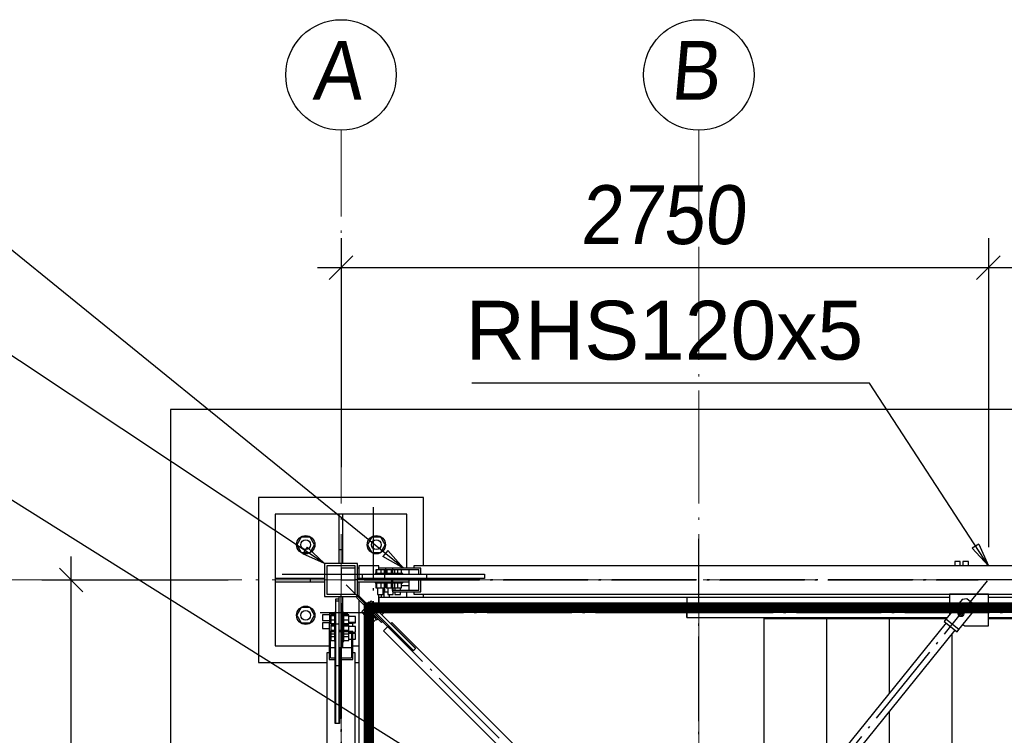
# Paper-space layout 'A0 Advance Steel' of a CAD drawing. Header units: millimetres. Extents: x 228 to 822, y 214 to 634.
# Tile 11 of 76: x 284 to 326, y 447 to 477. Entities that reach past the tile are written whole.
import ezdxf

# ---------------------------------------------------------------- set-up
doc = ezdxf.new("R2010")
doc.units = ezdxf.units.MM
doc.linetypes.add('1 1', pattern=[2, 1, -1])
doc.linetypes.add('ACAD_ISO04W100', pattern=[30, 24, -3, 0, -3])
doc.layers.get('0').update_dxf_attribs({"linetype": 'CONTINUOUS'})
for name, color, linetype in [('AS_Belki', 145, 'CONTINUOUS'), ('AS_Blachy', 30, 'CONTINUOUS'), ('AS_DIM_ON', 7, 'CONTINUOUS'), ('AS_Kotwy', 9, 'CONTINUOUS'), ('AS_Kraty', 9, 'CONTINUOUS'), ('AS_Schody', 253, 'CONTINUOUS'), ('AS_Sruby', 9, 'CONTINUOUS'), ('AS_Stopy fundamentowe', 252, 'CONTINUOUS')]:
    doc.layers.add(name, color=color, linetype=linetype)
doc.styles.add('Arial', font='arial.ttf')
doc.styles.add('ARIAL_1', font='arial.ttf', dxfattribs={"width": 0.9, "oblique": 5})

# ---------------------------------------------------------------- blocks, each defined once
blk = doc.blocks.new('324ewdsczxzxcz')
at = {"linetype": 'ACAD_ISO04W100', "lineweight": 5, "ltscale": 0.2}
for p, q in [((303.229, 244.968, -5394.472), (303.229, 340.131, -5394.472)), ((318.429, 244.968), (318.429, 340.131)), ((378.311, 321.018, -2695.986), (283.147, 321.018, -2695.986))]:
    blk.add_line(p, q, dxfattribs=at)
for centre in [(303.229, 342.478, -5394.472), (318.429, 342.478)]:
    blk.add_circle(centre, 2.347)
at = {"char_height": 2.5, "attachment_point": 1, "style": 'ARIAL_1'}
for s, insert in [('A', (302.007, 343.922, -5394.472)), ('B', (317.207, 343.922))]:
    blk.add_mtext_dynamic_manual_height_columns(s, width=4.31573, gutter_width=12.5, heights=[0], dxfattribs=dict(at, insert=insert))

psp = doc.layouts.new('A0 Advance Steel')

# ---------------------------------------------------------------- linework, layer by layer
at = {"color": 0, "linetype": 'ByBlock', "lineweight": -2}
for p, q in [((325.031, 455.188), (324.751, 455.007)), ((325.031, 455.188), (325.436, 454.259)), ((296.495, 455.051), (296.311, 454.773)), ((297.236, 454.359), (296.311, 454.773)), ((296.495, 455.051), (297.236, 454.359)), ((299.922, 454.919, -5394.472), (299.712, 454.66, -5394.472)), ((300.593, 454.159, -5394.472), (299.712, 454.66, -5394.472)), ((299.922, 454.919, -5394.472), (300.593, 454.159, -5394.472)), ((325.436, 454.259), (324.751, 455.007))]:
    psp.add_line(p, q, dxfattribs=at)
at = {"color": 7}
for points in [[(300.593, 454.159), (275.596, 474.447), (258.707, 474.447)], [(297.236, 454.359), (275.651, 468.692), (256.819, 468.692)], [(325.436, 454.259), (320.39, 462.022), (303.5, 462.022)], [(312.436, 439.159), (276.713, 461.578), (257.881, 461.578)]]:
    psp.add_lwpolyline(points, dxfattribs=at)
at = {"linetype": '1 1', "transparency": 33554559, "const_width": 0.45, "elevation": 7676.674}
psp.add_lwpolyline([(332.507, 399.833), (351.761, 399.833), (351.761, 452.484), (299.119, 452.484), (299.119, 416.477)], dxfattribs=at)
at = {"layer": 'AS_Belki', "linetype": 'Continuous', "ltscale": 0.15}
for p, q in [((298.636, 454.359), (297.236, 454.359)), ((297.236, 454.359), (297.236, 452.959)), ((298.536, 454.259), (297.336, 454.259)), ((297.336, 454.259), (297.336, 453.059)), ((298.536, 453.059), (298.536, 454.259)), ((298.636, 452.959), (298.636, 454.359)), ((349.836, 454.259), (301.036, 454.259)), ((301.036, 454.259), (301.036, 454.159)), ((298.536, 454.159), (297.936, 454.159)), ((297.936, 454.159), (297.936, 453.659)), ((298.694, 454.159), (298.636, 454.159)), ((299.844, 454.159), (299.544, 454.159)), ((299.844, 453.939), (299.844, 454.159)), ((300.119, 454.159), (299.844, 454.159)), ((301.321, 454.159), (300.119, 454.159)), ((300.119, 454.159), (300.119, 453.909)), ((300.119, 453.909), (300.125, 453.909)), ((300.125, 454.099), (301.245, 454.099)), ((300.125, 453.909), (300.125, 454.099)), ((300.815, 454.099), (300.815, 453.909)), ((300.815, 453.909), (301.245, 453.909)), ((301.245, 453.909), (301.245, 454.099)), ((301.245, 453.909), (301.321, 453.909)), ((301.321, 453.909), (301.321, 454.159)), ((301.321, 453.909), (304.036, 453.909)), ((304.036, 453.909), (304.036, 453.899)), ((297.936, 453.659), (298.536, 453.659)), ((299.853, 453.409), (299.807, 453.409)), ((300.125, 453.729), (300.119, 453.729)), ((300.119, 453.729), (300.119, 453.159)), ((300.125, 453.219), (300.125, 453.729)), ((300.815, 453.409), (300.507, 453.409)), ((301.245, 453.729), (300.815, 453.729)), ((300.815, 453.729), (300.815, 453.219)), ((301.321, 453.729), (301.245, 453.729)), ((301.245, 453.219), (301.245, 453.729)), ((301.321, 453.159), (301.321, 453.729)), ((304.036, 453.729), (301.321, 453.729)), ((304.036, 453.739), (304.036, 453.729)), ((297.336, 453.059), (298.536, 453.059)), ((299.781, 453.324), (299.781, 453.159)), ((299.781, 453.159), (299.918, 453.159)), ((300.119, 453.159), (301.321, 453.159)), ((301.245, 453.219), (300.125, 453.219)), ((301.036, 453.159), (301.036, 453.059)), ((301.036, 453.059), (349.836, 453.059)), ((297.236, 452.959), (298.636, 452.959)), ((297.506, 451.814), (297.436, 451.814)), ((297.436, 451.814), (297.436, 451.476)), ((298.436, 451.814), (298.271, 451.814)), ((298.436, 451.678), (298.436, 451.814)), ((300.093, 451.856), (300.05, 451.814)), ((300.05, 451.814), (301.111, 450.753)), ((311.333, 440.616), (300.093, 451.856)), ((323.638, 451.834), (314.703, 440.793)), ((297.686, 451.476), (297.436, 451.476)), ((297.436, 451.476), (297.436, 450.274)), ((297.496, 451.47), (297.686, 451.47)), ((297.496, 450.351), (297.496, 451.47)), ((297.686, 451.47), (297.686, 451.476)), ((298.436, 451.476), (297.866, 451.476)), ((297.866, 451.476), (297.866, 451.47)), ((297.866, 451.47), (298.376, 451.47)), ((298.376, 451.47), (298.376, 450.351)), ((298.436, 450.274), (298.436, 451.476)), ((299.951, 451.715), (299.739, 451.502)), ((299.739, 451.502), (310.979, 440.262)), ((301.012, 450.654), (299.951, 451.715)), ((315.092, 440.479), (324.026, 451.52)), ((297.686, 450.78), (297.686, 451.039)), ((297.436, 450.559), (297.336, 450.559)), ((297.336, 450.559), (297.336, 401.759)), ((297.686, 450.78), (297.496, 450.78)), ((297.686, 450.351), (297.686, 450.78)), ((298.376, 450.78), (297.866, 450.78)), ((297.866, 450.78), (297.866, 450.351)), ((298.536, 450.559), (298.436, 450.559)), ((298.536, 401.759), (298.536, 450.559)), ((301.019, 450.661), (301.012, 450.654)), ((301.111, 450.753), (301.104, 450.746)), ((297.436, 450.274), (297.686, 450.274)), ((297.496, 450.351), (297.686, 450.351)), ((297.696, 450.357), (297.686, 450.357)), ((297.686, 450.274), (297.686, 450.351)), ((297.686, 447.559), (297.686, 450.274)), ((297.866, 450.357), (297.856, 450.357)), ((297.866, 450.351), (298.376, 450.351)), ((297.866, 450.351), (297.866, 450.274)), ((297.866, 450.274), (298.436, 450.274)), ((297.866, 450.274), (297.866, 447.559)), ((297.696, 447.559), (297.686, 447.559)), ((297.866, 447.559), (297.856, 447.559))]:
    psp.add_line(p, q, dxfattribs=at)
at = {"layer": 'AS_Belki', "color": 10, "linetype": 'ACAD_ISO04W100', "ltscale": 0.15}
for points in [[(313.136, 435.959), (313.136, 438.459), (313.136, 452.909), (313.136, 455.409)], [(295.436, 453.909), (297.936, 453.909), (299.844, 453.909), (302.344, 453.909)], [(297.936, 453.659), (297.936, 453.659), (297.936, 453.659), (297.936, 453.659)], [(312.924, 438.671), (311.156, 440.439), (299.916, 451.679), (298.148, 453.447)], [(352.336, 453.659), (349.836, 453.659), (301.036, 453.659), (298.536, 453.659)], [(298.925, 453.659), (300.469, 453.659), (300.685, 453.659), (302.23, 453.659)], [(299.004, 453.659), (300.219, 453.659), (323.785, 453.659), (324.999, 453.659)], [(313.325, 438.692), (314.897, 440.636), (323.832, 451.677), (325.405, 453.62)], [(351.868, 453.659), (350.654, 453.659), (327.087, 453.659), (325.873, 453.659)], [(297.936, 399.259), (297.936, 401.759), (297.936, 450.559), (297.936, 453.059)], [(297.936, 452.671), (297.936, 451.126), (297.936, 450.91), (297.936, 449.366)], [(297.936, 452.591), (297.936, 451.377), (297.936, 427.81), (297.936, 426.596)]]:
    psp.add_lwpolyline(points, dxfattribs=at)
at = {"layer": 'AS_Blachy', "linetype": 'Continuous', "ltscale": 0.15}
for p, q in [((297.856, 456.459), (295.136, 456.459)), ((295.136, 456.459), (295.136, 453.739)), ((298.016, 456.459), (297.856, 456.459)), ((297.856, 454.959), (297.856, 456.459)), ((298.016, 454.959), (298.016, 456.459)), ((300.736, 456.459), (298.016, 456.459)), ((300.736, 454.159), (300.736, 456.459)), ((297.856, 454.959), (298.016, 454.959)), ((297.856, 454.359), (297.856, 454.959)), ((298.016, 454.359), (298.016, 454.959)), ((299.795, 453.899), (298.838, 453.899)), ((298.838, 453.899), (298.838, 453.739)), ((301.575, 453.899), (299.795, 453.899)), ((299.795, 453.739), (299.795, 453.899)), ((304.036, 453.899), (301.575, 453.899)), ((301.575, 453.739), (301.575, 453.899)), ((304.036, 453.899), (304.036, 453.739)), ((295.136, 453.739), (296.636, 453.739)), ((295.136, 453.739), (295.136, 453.579)), ((295.136, 453.579), (296.636, 453.579)), ((295.136, 453.579), (295.136, 450.859)), ((296.636, 453.739), (297.236, 453.739)), ((296.636, 453.579), (296.636, 453.739)), ((296.636, 453.579), (297.236, 453.579)), ((298.636, 453.739), (299.717, 453.739)), ((298.636, 453.579), (300.083, 453.579)), ((299.717, 453.739), (299.795, 453.739)), ((299.795, 453.739), (301.575, 453.739)), ((299.807, 453.419), (299.853, 453.419)), ((300.083, 453.739), (300.083, 453.579)), ((300.083, 453.579), (300.119, 453.579)), ((300.125, 453.579), (300.815, 453.579)), ((300.507, 453.419), (300.815, 453.419)), ((300.736, 453.409), (300.736, 453.419)), ((300.936, 453.729), (300.936, 453.739)), ((301.575, 453.739), (304.036, 453.739)), ((298.679, 453.002), (298.594, 452.917)), ((298.679, 453.002), (299.74, 451.94)), ((300.736, 452.909), (300.736, 453.159)), ((325.436, 453.058), (323.786, 453.058)), ((323.786, 453.058), (323.786, 452.208)), ((325.436, 451.708), (325.436, 453.058)), ((297.856, 452.838), (297.696, 452.838)), ((297.696, 452.838), (297.696, 452.758)), ((297.856, 452.758), (297.696, 452.758)), ((297.696, 452.758), (297.696, 451.8)), ((297.856, 451.878), (297.856, 452.959)), ((298.016, 451.512), (298.016, 452.959)), ((298.594, 452.917), (299.655, 451.855)), ((299.124, 452.726), (299.039, 452.641)), ((299.23, 452.62), (299.124, 452.726)), ((299.23, 452.62), (299.145, 452.535)), ((299.265, 452.584), (299.23, 452.62)), ((301.104, 450.746), (299.265, 452.584)), ((324.315, 452.83), (323.635, 451.99)), ((324.526, 452.852), (324.315, 452.83)), ((324.837, 452.601), (324.526, 452.852)), ((324.859, 452.39), (324.837, 452.601)), ((323.786, 452.208), (323.802, 452.196)), ((324.18, 451.55), (324.859, 452.39)), ((297.696, 451.8), (297.856, 451.8)), ((297.696, 451.8), (297.696, 450.02)), ((297.856, 451.8), (297.856, 451.878)), ((297.856, 451.574), (297.856, 451.8)), ((299.655, 451.855), (299.74, 451.94)), ((299.74, 451.94), (301.019, 450.661)), ((315.897, 452.059), (315.897, 452.029)), ((315.897, 452.029), (317.822, 452.029)), ((317.847, 452.029), (318.447, 452.029)), ((318.497, 452.029), (318.558, 452.029)), ((318.558, 452.059), (318.558, 452.029)), ((318.558, 452.029), (320.483, 452.029)), ((320.508, 452.029), (320.908, 452.029)), ((320.958, 452.029), (321.219, 452.029)), ((321.219, 452.059), (321.219, 452.029)), ((321.219, 452.029), (322.119, 452.029)), ((322.169, 452.029), (323.144, 452.029)), ((323.169, 452.029), (323.667, 452.029)), ((323.635, 451.99), (323.56, 451.897)), ((323.56, 451.897), (324.104, 451.457)), ((324.18, 451.55), (323.635, 451.99)), ((324.357, 451.769), (324.436, 451.708)), ((325.436, 452.029), (325.804, 452.029)), ((325.879, 452.029), (326.54, 452.029)), ((297.856, 450.02), (297.856, 451.574)), ((298.016, 451.512), (297.856, 451.512)), ((298.016, 451.476), (298.016, 451.512)), ((298.016, 450.78), (298.016, 451.47)), ((324.104, 451.457), (324.18, 451.55)), ((324.436, 451.708), (325.436, 451.708)), ((295.136, 450.859), (297.436, 450.859)), ((297.686, 450.859), (297.696, 450.859)), ((297.856, 450.659), (297.866, 450.659)), ((298.436, 450.859), (298.694, 450.859)), ((301.104, 450.746), (301.019, 450.661)), ((297.696, 450.02), (297.696, 447.559)), ((297.696, 450.02), (297.856, 450.02)), ((297.856, 447.559), (297.856, 450.02)), ((297.856, 447.559), (297.696, 447.559))]:
    psp.add_line(p, q, dxfattribs=at)
at = {"layer": 'AS_DIM_ON', "color": 8}
for p, q in [((297.936, 468.181), (297.936, 458.459)), ((325.436, 468.181), (325.436, 455.058)), ((296.936, 466.931), (325.436, 466.931)), ((325.436, 466.931), (353.936, 466.931)), ((286.472, 426.159), (286.472, 454.659)), ((285.222, 453.659), (293.136, 453.659))]:
    psp.add_line(p, q, dxfattribs=at)
at = {"layer": 'AS_DIM_ON', "color": 8, "linetype": 'ByBlock', "lineweight": -2}
for p, q in [((298.436, 467.431), (297.436, 466.431)), ((324.936, 466.431), (325.936, 467.431)), ((325.936, 467.431), (324.936, 466.431)), ((286.972, 453.159), (285.972, 454.159))]:
    psp.add_line(p, q, dxfattribs=at)
at = {"layer": 'AS_Kotwy', "linetype": 'Continuous', "ltscale": 0.15}
for p, q in [((296.248, 455.484), (296.061, 455.159)), ((296.624, 455.484), (296.248, 455.484)), ((296.812, 455.159), (296.624, 455.484)), ((299.248, 455.484), (299.061, 455.159)), ((299.624, 455.484), (299.248, 455.484)), ((299.812, 455.159), (299.624, 455.484)), ((296.061, 455.159), (296.248, 454.834)), ((296.624, 454.834), (296.812, 455.159)), ((299.061, 455.159), (299.248, 454.834)), ((299.624, 454.834), (299.812, 455.159)), ((296.248, 454.834), (296.624, 454.834)), ((299.248, 454.834), (299.624, 454.834)), ((296.248, 452.484), (296.061, 452.159)), ((296.061, 452.159), (296.248, 451.834)), ((296.624, 452.484), (296.248, 452.484)), ((296.812, 452.159), (296.624, 452.484)), ((296.624, 451.834), (296.812, 452.159)), ((299.546, 452.484), (299.544, 452.484)), ((296.248, 451.834), (296.624, 451.834))]:
    psp.add_line(p, q, dxfattribs=at)
for centre, radius in [((296.436, 455.159), 0.39), ((299.436, 455.159), 0.39), ((296.436, 455.159), 0.21), ((299.436, 455.159), 0.21), ((296.436, 452.159), 0.39), ((296.436, 452.159), 0.21)]:
    psp.add_circle(centre, radius, dxfattribs=at)
psp.add_arc((299.436, 452.159), 0.39, 73.5362, 73.8825, dxfattribs=at)
at = {"layer": 'AS_Kraty', "linetype": 'Continuous', "ltscale": 0.15}
for p, q in [((299.136, 452.332), (299.136, 451.974)), ((312.628, 452.459), (299.391, 452.459)), ((312.628, 452.44), (312.628, 452.459)), ((312.628, 452.09), (312.628, 452.44)), ((299.136, 451.971), (299.136, 439.959)), ((312.628, 452.059), (312.628, 452.09)), ((312.628, 452.059), (313.236, 452.059)), ((315.897, 452.029), (315.897, 442.268)), ((317.822, 452.029), (317.847, 452.029)), ((318.447, 452.029), (318.497, 452.029)), ((318.558, 452.029), (318.558, 445.556)), ((320.483, 452.029), (320.508, 452.029)), ((320.908, 452.029), (320.958, 452.029)), ((321.219, 452.029), (321.219, 448.845)), ((322.119, 452.029), (322.169, 452.029)), ((323.144, 452.029), (323.169, 452.029)), ((325.804, 452.029), (325.879, 452.029)), ((323.879, 451.338), (323.879, 440.089)), ((321.219, 448.05), (321.219, 440.089))]:
    psp.add_line(p, q, dxfattribs=at)
at = {"layer": 'AS_Schody', "linetype": 'Continuous', "ltscale": 0.15}
for p, q in [((299.544, 454.259), (298.694, 454.259)), ((298.694, 454.259), (298.694, 453.739)), ((299.544, 454.089), (299.544, 454.259)), ((298.694, 453.579), (298.694, 452.986)), ((299.544, 452.459), (299.544, 453.039)), ((298.694, 452.817), (298.694, 439.959)), ((312.628, 452.909), (299.546, 452.909)), ((299.546, 452.909), (299.546, 452.459)), ((323.786, 452.909), (312.628, 452.909)), ((312.628, 452.909), (312.628, 452.059)), ((339.236, 452.909), (325.436, 452.909)), ((313.236, 452.059), (323.691, 452.059)), ((325.436, 452.059), (339.236, 452.059))]:
    psp.add_line(p, q, dxfattribs=at)
at = {"layer": 'AS_Schody', "color": 10, "linetype": 'ACAD_ISO04W100', "ltscale": 0.15}
for points in [[(299.321, 437.459), (299.321, 439.959), (299.321, 454.259), (299.321, 456.759)], [(297.046, 452.282), (299.546, 452.282), (313.346, 452.282), (315.846, 452.282)], [(310.598, 452.282), (312.687, 452.282), (339.895, 452.282), (341.984, 452.282)]]:
    psp.add_lwpolyline(points, dxfattribs=at)
at = {"layer": 'AS_Sruby', "linetype": 'Continuous', "ltscale": 0.15}
for p, q in [((324.02, 454.439), (324.006, 454.439)), ((324.006, 454.439), (324.006, 454.259)), ((324.05, 454.439), (324.02, 454.439)), ((324.092, 454.439), (324.05, 454.439)), ((324.139, 454.439), (324.092, 454.439)), ((324.183, 454.439), (324.139, 454.439)), ((324.219, 454.439), (324.183, 454.439)), ((324.24, 454.439), (324.219, 454.439)), ((324.244, 454.439), (324.24, 454.439)), ((324.244, 454.259), (324.244, 454.439)), ((324.36, 454.439), (324.346, 454.439)), ((324.346, 454.439), (324.346, 454.259)), ((324.39, 454.439), (324.36, 454.439)), ((324.432, 454.439), (324.39, 454.439)), ((324.479, 454.439), (324.432, 454.439)), ((324.523, 454.439), (324.479, 454.439)), ((324.559, 454.439), (324.523, 454.439)), ((324.58, 454.439), (324.559, 454.439)), ((324.584, 454.439), (324.58, 454.439)), ((324.584, 454.259), (324.584, 454.439)), ((299.392, 453.939), (299.385, 453.939)), ((299.385, 453.939), (299.385, 453.899)), ((299.408, 453.939), (299.392, 453.939)), ((299.431, 453.939), (299.408, 453.939)), ((299.447, 454.089), (299.419, 454.089)), ((299.419, 454.089), (299.419, 453.939)), ((299.461, 453.939), (299.431, 453.939)), ((299.633, 454.089), (299.447, 454.089)), ((299.447, 454.089), (299.447, 453.939)), ((299.496, 453.939), (299.461, 453.939)), ((299.536, 453.939), (299.496, 453.939)), ((299.578, 453.939), (299.536, 453.939)), ((299.621, 453.939), (299.578, 453.939)), ((299.664, 453.939), (299.621, 453.939)), ((299.79, 454.089), (299.633, 454.089)), ((299.633, 454.089), (299.633, 453.939)), ((299.704, 453.939), (299.664, 453.939)), ((299.74, 453.939), (299.704, 453.939)), ((299.771, 453.939), (299.74, 453.939)), ((299.796, 453.939), (299.771, 453.939)), ((299.809, 454.089), (299.79, 454.089)), ((299.79, 453.939), (299.79, 454.089)), ((299.813, 453.939), (299.796, 453.939)), ((299.809, 453.939), (299.809, 454.089)), ((299.817, 453.939), (299.813, 453.939)), ((299.825, 453.939), (299.817, 453.939)), ((299.817, 453.939), (299.817, 453.899)), ((299.841, 453.939), (299.825, 453.939)), ((299.864, 453.939), (299.841, 453.939)), ((299.88, 454.089), (299.851, 454.089)), ((299.851, 454.089), (299.851, 453.939)), ((299.894, 453.939), (299.864, 453.939)), ((300.065, 454.089), (299.88, 454.089)), ((299.88, 454.089), (299.88, 453.939)), ((299.929, 453.939), (299.894, 453.939)), ((299.968, 453.939), (299.929, 453.939)), ((300.01, 453.939), (299.968, 453.939)), ((300.054, 453.939), (300.01, 453.939)), ((300.096, 453.939), (300.054, 453.939)), ((300.119, 454.089), (300.065, 454.089)), ((300.065, 454.089), (300.065, 453.939)), ((300.12, 453.939), (300.096, 453.939)), ((300.222, 454.089), (300.125, 454.089)), ((300.136, 453.939), (300.126, 453.939)), ((300.173, 453.939), (300.136, 453.939)), ((300.204, 453.939), (300.173, 453.939)), ((300.228, 453.939), (300.204, 453.939)), ((300.336, 454.089), (300.222, 454.089)), ((300.222, 453.939), (300.222, 454.089)), ((300.246, 453.939), (300.228, 453.939)), ((300.255, 453.939), (300.246, 453.939)), ((300.256, 453.939), (300.255, 453.939)), ((300.293, 453.939), (300.256, 453.939)), ((300.256, 453.899), (300.256, 453.939)), ((300.336, 453.939), (300.293, 453.939)), ((300.509, 454.089), (300.336, 454.089)), ((300.336, 454.089), (300.336, 453.939)), ((300.379, 453.939), (300.336, 453.939)), ((300.42, 453.939), (300.379, 453.939)), ((300.458, 453.939), (300.42, 453.939)), ((300.492, 453.939), (300.458, 453.939)), ((300.519, 453.939), (300.492, 453.939)), ((300.509, 453.939), (300.509, 454.089)), ((300.539, 453.939), (300.519, 453.939)), ((300.552, 453.939), (300.539, 453.939)), ((300.556, 453.939), (300.552, 453.939)), ((300.556, 453.899), (300.556, 453.939)), ((299.385, 453.579), (299.385, 453.539)), ((299.385, 453.539), (299.392, 453.539)), ((299.392, 453.539), (299.408, 453.539)), ((299.408, 453.539), (299.431, 453.539)), ((299.421, 453.539), (299.421, 453.324)), ((299.431, 453.539), (299.461, 453.539)), ((299.449, 453.539), (299.449, 453.324)), ((299.461, 453.539), (299.496, 453.539)), ((299.496, 453.539), (299.536, 453.539)), ((299.536, 453.539), (299.578, 453.539)), ((299.578, 453.539), (299.621, 453.539)), ((299.621, 453.539), (299.664, 453.539)), ((299.632, 453.539), (299.632, 453.324)), ((299.664, 453.539), (299.704, 453.539)), ((299.704, 453.539), (299.74, 453.539)), ((299.74, 453.539), (299.771, 453.539)), ((299.771, 453.539), (299.796, 453.539)), ((299.788, 453.324), (299.788, 453.539)), ((299.796, 453.539), (299.813, 453.539)), ((299.807, 453.324), (299.807, 453.539)), ((299.813, 453.539), (299.817, 453.539)), ((299.817, 453.579), (299.817, 453.539)), ((299.817, 453.539), (299.825, 453.539)), ((299.825, 453.539), (299.841, 453.539)), ((299.841, 453.539), (299.864, 453.539)), ((299.853, 453.539), (299.853, 453.324)), ((299.864, 453.539), (299.894, 453.539)), ((299.881, 453.539), (299.881, 453.324)), ((299.894, 453.539), (299.929, 453.539)), ((299.929, 453.539), (299.968, 453.539)), ((299.968, 453.539), (300.01, 453.539)), ((300.01, 453.539), (300.054, 453.539)), ((300.054, 453.539), (300.096, 453.539)), ((300.065, 453.539), (300.065, 453.324)), ((300.096, 453.539), (300.12, 453.539)), ((300.126, 453.539), (300.136, 453.539)), ((300.136, 453.539), (300.173, 453.539)), ((300.173, 453.539), (300.204, 453.539)), ((300.204, 453.539), (300.228, 453.539)), ((300.22, 453.324), (300.22, 453.539)), ((300.228, 453.539), (300.246, 453.539)), ((300.246, 453.539), (300.255, 453.539)), ((300.255, 453.539), (300.256, 453.539)), ((300.256, 453.539), (300.256, 453.579)), ((300.256, 453.539), (300.293, 453.539)), ((300.293, 453.539), (300.336, 453.539)), ((300.336, 453.539), (300.379, 453.539)), ((300.336, 453.539), (300.336, 453.324)), ((300.379, 453.539), (300.42, 453.539)), ((300.42, 453.539), (300.458, 453.539)), ((300.458, 453.539), (300.492, 453.539)), ((300.492, 453.539), (300.519, 453.539)), ((300.507, 453.324), (300.507, 453.539)), ((300.519, 453.539), (300.539, 453.539)), ((300.539, 453.539), (300.552, 453.539)), ((300.552, 453.539), (300.556, 453.539)), ((300.556, 453.539), (300.556, 453.579)), ((299.421, 453.324), (299.449, 453.324)), ((299.449, 453.324), (299.632, 453.324)), ((299.485, 453.324), (299.485, 453.039)), ((299.485, 453.039), (299.489, 453.039)), ((299.489, 453.039), (299.51, 453.039)), ((299.51, 453.039), (299.545, 453.039)), ((299.545, 453.039), (299.59, 453.039)), ((299.59, 453.039), (299.637, 453.039)), ((299.632, 453.324), (299.788, 453.324)), ((299.637, 453.039), (299.678, 453.039)), ((299.658, 452.909), (299.658, 453.039)), ((299.678, 453.039), (299.709, 453.039)), ((299.709, 453.039), (299.723, 453.039)), ((299.723, 453.039), (299.723, 453.324)), ((299.724, 453.039), (299.747, 453.039)), ((299.747, 453.039), (299.756, 453.039)), ((299.756, 453.039), (299.756, 453.324)), ((299.756, 453.164), (299.781, 453.164)), ((299.759, 453.164), (299.759, 452.909)), ((299.788, 453.324), (299.807, 453.324)), ((299.853, 453.324), (299.881, 453.324)), ((299.881, 453.324), (300.065, 453.324)), ((299.918, 453.324), (299.918, 453.039)), ((299.918, 453.039), (299.921, 453.039)), ((299.921, 453.039), (299.942, 453.039)), ((299.942, 453.039), (299.978, 453.039)), ((299.978, 453.039), (300.022, 453.039)), ((299.998, 452.909), (299.998, 453.039)), ((300.022, 453.039), (300.069, 453.039)), ((300.065, 453.324), (300.119, 453.324)), ((300.069, 453.039), (300.111, 453.039)), ((300.111, 453.039), (300.141, 453.039)), ((300.125, 453.324), (300.22, 453.324)), ((300.141, 453.039), (300.156, 453.039)), ((300.156, 453.219), (300.156, 453.324)), ((300.156, 453.039), (300.156, 453.159)), ((300.216, 453.324), (300.216, 453.219)), ((300.216, 453.159), (300.216, 453.039)), ((300.216, 453.039), (300.225, 453.039)), ((300.22, 453.324), (300.336, 453.324)), ((300.225, 453.039), (300.251, 453.039)), ((300.251, 453.039), (300.29, 453.039)), ((300.29, 453.039), (300.336, 453.039)), ((300.336, 453.324), (300.507, 453.324)), ((300.336, 453.039), (300.382, 453.039)), ((300.382, 453.039), (300.421, 453.039)), ((300.421, 453.039), (300.447, 453.039)), ((300.447, 453.039), (300.456, 453.039)), ((300.456, 453.219), (300.456, 453.324)), ((300.456, 453.039), (300.456, 453.159)), ((299.219, 452.772), (299.148, 452.702)), ((299.301, 452.69), (299.219, 452.772)), ((299.301, 452.69), (299.23, 452.62)), ((299.283, 452.602), (299.267, 452.619)), ((299.3, 452.585), (299.283, 452.602)), ((299.316, 452.57), (299.3, 452.585)), ((299.383, 452.609), (299.301, 452.69)), ((299.33, 452.555), (299.316, 452.57)), ((299.33, 452.555), (299.383, 452.609)), ((299.344, 452.541), (299.397, 452.594)), ((299.544, 452.879), (299.546, 452.879)), ((324.446, 452.595), (324.43, 452.496)), ((324.54, 452.631), (324.446, 452.595)), ((324.617, 452.568), (324.54, 452.631)), ((324.602, 452.469), (324.617, 452.568)), ((297.441, 452.176), (297.156, 452.176)), ((297.156, 452.176), (297.156, 452.161)), ((297.156, 452.161), (297.156, 452.131)), ((297.656, 452.229), (297.441, 452.229)), ((297.441, 452.229), (297.441, 452.06)), ((297.656, 452.177), (297.506, 452.177)), ((297.506, 452.177), (297.506, 452.148)), ((297.506, 452.148), (297.656, 452.148)), ((297.506, 452.148), (297.506, 451.963)), ((297.696, 452.276), (297.656, 452.276)), ((297.656, 452.276), (297.656, 452.275)), ((297.656, 452.275), (297.656, 452.266)), ((297.656, 452.266), (297.656, 452.249)), ((297.656, 452.249), (297.656, 452.224)), ((297.656, 452.224), (297.656, 452.211)), ((297.696, 452.21), (297.656, 452.21)), ((297.656, 452.21), (297.656, 452.203)), ((297.656, 452.203), (297.656, 452.187)), ((297.656, 452.187), (297.656, 452.164)), ((297.656, 452.164), (297.656, 452.134)), ((298.056, 452.276), (298.016, 452.276)), ((298.056, 452.21), (298.016, 452.21)), ((298.056, 452.275), (298.056, 452.276)), ((298.056, 452.266), (298.056, 452.275)), ((298.056, 452.249), (298.056, 452.266)), ((298.056, 452.224), (298.056, 452.249)), ((298.206, 452.231), (298.056, 452.231)), ((298.056, 452.211), (298.056, 452.224)), ((298.056, 452.203), (298.056, 452.21)), ((298.056, 452.187), (298.056, 452.203)), ((298.056, 452.164), (298.056, 452.187)), ((298.271, 452.175), (298.056, 452.175)), ((298.056, 452.134), (298.056, 452.164)), ((298.056, 452.147), (298.271, 452.147)), ((298.206, 452.175), (298.206, 452.231)), ((298.271, 452.147), (298.271, 452.175)), ((298.271, 451.963), (298.271, 452.147)), ((298.956, 452.458), (298.82, 452.323)), ((298.82, 452.323), (298.824, 452.318)), ((298.824, 452.318), (298.837, 452.306)), ((298.837, 452.306), (298.855, 452.288)), ((298.869, 452.273), (298.852, 452.256)), ((298.852, 452.256), (298.855, 452.252)), ((298.855, 452.288), (298.877, 452.266)), ((298.855, 452.252), (298.864, 452.243)), ((298.864, 452.243), (298.878, 452.229)), ((298.877, 452.266), (298.898, 452.245)), ((298.878, 452.229), (298.894, 452.213)), ((298.894, 452.213), (298.91, 452.197)), ((298.898, 452.245), (298.917, 452.226)), ((298.91, 452.197), (298.924, 452.183)), ((298.924, 452.183), (298.933, 452.174)), ((298.978, 452.532), (298.93, 452.484)), ((298.93, 452.484), (299.012, 452.402)), ((298.933, 452.174), (298.937, 452.171)), ((298.937, 452.171), (299.044, 452.278)), ((299.048, 452.367), (299.002, 452.321)), ((299.002, 452.321), (299.063, 452.259)), ((299.06, 452.45), (299.012, 452.402)), ((299.012, 452.402), (299.094, 452.32)), ((299.062, 452.414), (299.078, 452.397)), ((299.063, 452.259), (299.139, 452.336)), ((299.078, 452.397), (299.095, 452.38)), ((299.094, 452.32), (299.125, 452.35)), ((299.095, 452.38), (299.111, 452.364)), ((299.111, 452.364), (299.125, 452.35)), ((299.125, 452.35), (299.138, 452.337)), ((299.138, 452.337), (299.149, 452.326)), ((299.149, 452.326), (299.156, 452.319)), ((299.156, 452.319), (299.161, 452.314)), ((299.161, 452.314), (299.163, 452.312)), ((299.163, 452.312), (299.181, 452.33)), ((299.3, 452.175), (299.223, 452.099)), ((299.294, 452.217), (299.276, 452.199)), ((299.276, 452.199), (299.278, 452.197)), ((299.278, 452.197), (299.283, 452.193)), ((299.283, 452.193), (299.29, 452.185)), ((299.314, 452.161), (299.284, 452.13)), ((299.29, 452.185), (299.301, 452.174)), ((299.301, 452.174), (299.314, 452.161)), ((299.314, 452.161), (299.328, 452.147)), ((299.328, 452.147), (299.344, 452.131)), ((299.343, 452.542), (299.33, 452.555)), ((299.354, 452.531), (299.343, 452.542)), ((299.35, 452.499), (299.368, 452.517)), ((299.362, 452.524), (299.354, 452.531)), ((299.366, 452.519), (299.362, 452.524)), ((299.368, 452.517), (299.366, 452.519)), ((299.481, 452.404), (299.463, 452.386)), ((299.483, 452.402), (299.481, 452.404)), ((299.488, 452.398), (299.483, 452.402)), ((299.495, 452.39), (299.488, 452.398)), ((299.506, 452.379), (299.495, 452.39)), ((299.558, 452.434), (299.505, 452.381)), ((299.519, 452.366), (299.506, 452.379)), ((299.572, 452.419), (299.519, 452.366)), ((299.534, 452.352), (299.519, 452.366)), ((299.549, 452.336), (299.534, 452.352)), ((299.566, 452.319), (299.549, 452.336)), ((299.572, 452.419), (299.558, 452.434)), ((299.583, 452.303), (299.566, 452.319)), ((299.654, 452.337), (299.572, 452.419)), ((299.654, 452.337), (299.584, 452.266)), ((299.736, 452.255), (299.654, 452.337)), ((299.666, 452.184), (299.736, 452.255)), ((324.195, 452.284), (324.179, 452.185)), ((324.179, 452.185), (324.257, 452.122)), ((324.288, 452.32), (324.195, 452.284)), ((324.257, 452.122), (324.35, 452.158)), ((324.366, 452.257), (324.288, 452.32)), ((324.35, 452.158), (324.366, 452.257)), ((324.43, 452.496), (324.508, 452.433)), ((324.508, 452.433), (324.602, 452.469)), ((297.156, 452.131), (297.156, 452.09)), ((297.156, 452.09), (297.156, 452.043)), ((297.156, 452.043), (297.156, 451.998)), ((297.156, 451.998), (297.156, 451.963)), ((297.156, 451.963), (297.156, 451.941)), ((297.156, 451.941), (297.156, 451.937)), ((297.156, 451.937), (297.441, 451.937)), ((297.441, 451.836), (297.156, 451.836)), ((297.156, 451.836), (297.156, 451.822)), ((297.156, 451.822), (297.156, 451.791)), ((297.156, 451.791), (297.156, 451.75)), ((297.156, 451.75), (297.156, 451.703)), ((297.506, 452.06), (297.441, 452.06)), ((297.441, 452.06), (297.441, 451.89)), ((297.506, 451.89), (297.441, 451.89)), ((297.441, 451.89), (297.441, 451.814)), ((297.506, 451.963), (297.656, 451.963)), ((297.506, 451.963), (297.506, 451.805)), ((297.506, 451.805), (297.506, 451.786)), ((297.506, 451.805), (297.656, 451.805)), ((297.506, 451.786), (297.656, 451.786)), ((297.656, 451.744), (297.506, 451.744)), ((297.506, 451.744), (297.506, 451.716)), ((297.656, 452.134), (297.656, 452.099)), ((297.656, 452.099), (297.656, 452.059)), ((297.656, 452.059), (297.656, 452.017)), ((297.656, 452.017), (297.656, 451.974)), ((297.656, 451.974), (297.656, 451.932)), ((297.656, 451.932), (297.656, 451.891)), ((297.656, 451.891), (297.656, 451.855)), ((297.656, 451.855), (297.656, 451.824)), ((297.656, 451.824), (297.656, 451.799)), ((297.656, 451.799), (297.656, 451.782)), ((297.656, 451.782), (297.656, 451.778)), ((297.696, 451.778), (297.656, 451.778)), ((297.656, 451.778), (297.656, 451.77)), ((297.656, 451.77), (297.656, 451.755)), ((297.656, 451.755), (297.656, 451.732)), ((297.656, 451.732), (297.656, 451.702)), ((298.056, 451.778), (298.016, 451.778)), ((298.056, 452.099), (298.056, 452.134)), ((298.056, 452.059), (298.056, 452.099)), ((298.056, 452.017), (298.056, 452.059)), ((298.056, 451.974), (298.056, 452.017)), ((298.056, 451.932), (298.056, 451.974)), ((298.056, 451.963), (298.271, 451.963)), ((298.056, 451.891), (298.056, 451.932)), ((298.056, 451.855), (298.056, 451.891)), ((298.056, 451.824), (298.056, 451.855)), ((298.056, 451.799), (298.056, 451.824)), ((298.056, 451.807), (298.271, 451.807)), ((298.056, 451.782), (298.056, 451.799)), ((298.056, 451.788), (298.271, 451.788)), ((298.056, 451.778), (298.056, 451.782)), ((298.056, 451.77), (298.056, 451.778)), ((298.056, 451.755), (298.056, 451.77)), ((298.056, 451.732), (298.056, 451.755)), ((298.271, 451.742), (298.056, 451.742)), ((298.056, 451.702), (298.056, 451.732)), ((298.556, 452.11), (298.271, 452.11)), ((298.271, 451.807), (298.271, 451.963)), ((298.271, 451.872), (298.556, 451.872)), ((298.271, 451.839), (298.556, 451.839)), ((298.271, 451.788), (298.271, 451.807)), ((298.271, 451.714), (298.271, 451.742)), ((298.556, 452.107), (298.556, 452.11)), ((298.556, 452.085), (298.556, 452.107)), ((298.556, 452.05), (298.556, 452.085)), ((298.556, 452.005), (298.556, 452.05)), ((298.556, 451.959), (298.556, 452.005)), ((298.556, 451.917), (298.556, 451.959)), ((298.556, 451.886), (298.556, 451.917)), ((298.556, 451.872), (298.556, 451.886)), ((298.556, 451.848), (298.556, 451.871)), ((298.556, 451.839), (298.556, 451.848)), ((299.242, 452.08), (299.135, 451.973)), ((299.135, 451.973), (299.138, 451.969)), ((299.138, 451.969), (299.147, 451.96)), ((299.147, 451.96), (299.161, 451.947)), ((299.161, 451.947), (299.177, 451.93)), ((299.177, 451.93), (299.193, 451.914)), ((299.19, 451.953), (299.208, 451.934)), ((299.193, 451.914), (299.207, 451.9)), ((299.207, 451.9), (299.216, 451.891)), ((299.208, 451.934), (299.23, 451.913)), ((299.216, 451.891), (299.219, 451.888)), ((299.219, 451.888), (299.237, 451.906)), ((299.223, 452.099), (299.285, 452.038)), ((299.23, 451.913), (299.252, 451.891)), ((299.252, 451.891), (299.27, 451.873)), ((299.27, 451.873), (299.282, 451.86)), ((299.282, 451.86), (299.287, 451.856)), ((299.284, 452.13), (299.366, 452.048)), ((299.331, 452.084), (299.285, 452.038)), ((299.287, 451.856), (299.422, 451.992)), ((299.344, 452.131), (299.361, 452.114)), ((299.361, 452.114), (299.377, 452.098)), ((299.414, 452.096), (299.366, 452.048)), ((299.366, 452.048), (299.448, 451.966)), ((299.448, 451.966), (299.496, 452.015)), ((297.156, 451.703), (297.156, 451.658)), ((297.156, 451.658), (297.156, 451.623)), ((297.156, 451.623), (297.156, 451.601)), ((297.156, 451.601), (297.156, 451.597)), ((297.156, 451.597), (297.436, 451.597)), ((297.506, 451.716), (297.656, 451.716)), ((297.506, 451.716), (297.506, 451.53)), ((297.506, 451.53), (297.656, 451.53)), ((297.506, 451.53), (297.506, 451.476)), ((297.506, 451.47), (297.506, 451.373)), ((297.506, 451.373), (297.506, 451.259)), ((297.506, 451.373), (297.656, 451.373)), ((297.656, 451.702), (297.656, 451.666)), ((297.656, 451.666), (297.656, 451.627)), ((297.656, 451.627), (297.656, 451.585)), ((297.656, 451.585), (297.656, 451.542)), ((297.656, 451.542), (297.656, 451.499)), ((297.656, 451.499), (297.656, 451.475)), ((297.656, 451.469), (297.656, 451.459)), ((297.656, 451.459), (297.656, 451.423)), ((297.656, 451.423), (297.656, 451.392)), ((297.656, 451.392), (297.656, 451.367)), ((297.656, 451.367), (297.656, 451.349)), ((297.656, 451.349), (297.656, 451.34)), ((297.656, 451.34), (297.656, 451.339)), ((297.656, 451.339), (297.656, 451.302)), ((297.656, 451.339), (297.696, 451.339)), ((297.656, 451.302), (297.656, 451.259)), ((298.016, 451.339), (298.056, 451.339)), ((298.056, 451.714), (298.271, 451.714)), ((298.056, 451.666), (298.056, 451.702)), ((298.056, 451.627), (298.056, 451.666)), ((298.056, 451.585), (298.056, 451.627)), ((298.056, 451.542), (298.056, 451.585)), ((298.056, 451.499), (298.056, 451.542)), ((298.056, 451.53), (298.271, 451.53)), ((298.056, 451.475), (298.056, 451.499)), ((298.056, 451.459), (298.056, 451.469)), ((298.056, 451.423), (298.056, 451.459)), ((298.056, 451.392), (298.056, 451.423)), ((298.056, 451.367), (298.056, 451.392)), ((298.056, 451.375), (298.271, 451.375)), ((298.056, 451.349), (298.056, 451.367)), ((298.056, 451.34), (298.056, 451.349)), ((298.056, 451.339), (298.056, 451.34)), ((298.056, 451.302), (298.056, 451.339)), ((298.056, 451.259), (298.056, 451.302)), ((298.271, 451.53), (298.271, 451.714)), ((298.556, 451.678), (298.271, 451.678)), ((298.271, 451.476), (298.271, 451.53)), ((298.271, 451.375), (298.271, 451.47)), ((298.271, 451.439), (298.376, 451.439)), ((298.376, 451.379), (298.271, 451.379)), ((298.271, 451.259), (298.271, 451.375)), ((298.436, 451.439), (298.556, 451.439)), ((298.556, 451.379), (298.436, 451.379)), ((298.556, 451.674), (298.556, 451.678)), ((298.556, 451.653), (298.556, 451.674)), ((298.556, 451.617), (298.556, 451.653)), ((298.556, 451.573), (298.556, 451.617)), ((298.556, 451.526), (298.556, 451.573)), ((298.556, 451.484), (298.556, 451.526)), ((298.556, 451.454), (298.556, 451.484)), ((298.556, 451.439), (298.556, 451.454)), ((298.556, 451.37), (298.556, 451.379)), ((298.556, 451.344), (298.556, 451.37)), ((298.556, 451.305), (298.556, 451.344)), ((298.556, 451.259), (298.556, 451.305)), ((297.506, 451.259), (297.656, 451.259)), ((297.506, 451.259), (297.506, 451.086)), ((297.506, 451.086), (297.656, 451.086)), ((297.656, 451.259), (297.656, 451.216)), ((297.656, 451.216), (297.656, 451.175)), ((297.656, 451.175), (297.656, 451.137)), ((297.656, 451.137), (297.656, 451.104)), ((297.656, 451.104), (297.656, 451.076)), ((297.656, 451.076), (297.656, 451.056)), ((297.656, 451.056), (297.656, 451.043)), ((297.656, 451.043), (297.656, 451.039)), ((297.656, 451.039), (297.696, 451.039)), ((298.016, 451.039), (298.056, 451.039)), ((298.056, 451.259), (298.271, 451.259)), ((298.056, 451.216), (298.056, 451.259)), ((298.056, 451.175), (298.056, 451.216)), ((298.056, 451.137), (298.056, 451.175)), ((298.056, 451.104), (298.056, 451.137)), ((298.056, 451.076), (298.056, 451.104)), ((298.056, 451.088), (298.271, 451.088)), ((298.056, 451.056), (298.056, 451.076)), ((298.056, 451.043), (298.056, 451.056)), ((298.056, 451.039), (298.056, 451.043)), ((298.271, 451.088), (298.271, 451.259)), ((298.271, 451.139), (298.376, 451.139)), ((298.436, 451.139), (298.556, 451.139)), ((298.556, 451.213), (298.556, 451.259)), ((298.556, 451.174), (298.556, 451.213)), ((298.556, 451.148), (298.556, 451.174)), ((298.556, 451.139), (298.556, 451.148))]:
    psp.add_line(p, q, dxfattribs=at)
for centre, radius in [((324.524, 452.532), 0.12), ((324.524, 452.532), 0.06), ((324.272, 452.221), 0.12), ((324.272, 452.221), 0.06)]:
    psp.add_circle(centre, radius, dxfattribs=at)
at = {"layer": 'AS_Stopy fundamentowe', "color": 253, "ltscale": 0.15}
for p, q in [((360.186, 460.909), (290.686, 460.909)), ((290.686, 460.909), (290.686, 391.409)), ((301.436, 457.159), (294.436, 457.159)), ((294.436, 457.159), (294.436, 450.159)), ((301.436, 454.259), (301.436, 457.159)), ((301.436, 452.909), (301.436, 453.059)), ((294.436, 450.159), (297.336, 450.159)), ((298.536, 450.159), (298.694, 450.159))]:
    psp.add_line(p, q, dxfattribs=at)

# ---------------------------------------------------------------- block references
psp.add_blockref('324ewdsczxzxcz', (-5.293, 132.641, 7622.134))

# ---------------------------------------------------------------- texts
at = {"color": 7, "style": 'Arial'}
psp.add_text('RHS120x5', height=2.5, dxfattribs=at).set_placement((303.226, 463.022))
at = {"layer": 'AS_DIM_ON', "color": 9, "style": 'ARIAL_1', "oblique": 5, "width": 0.9}
psp.add_text('2750', height=2.5, dxfattribs=at).set_placement((308.107, 467.931))

doc.saveas('drawing.dxf')
